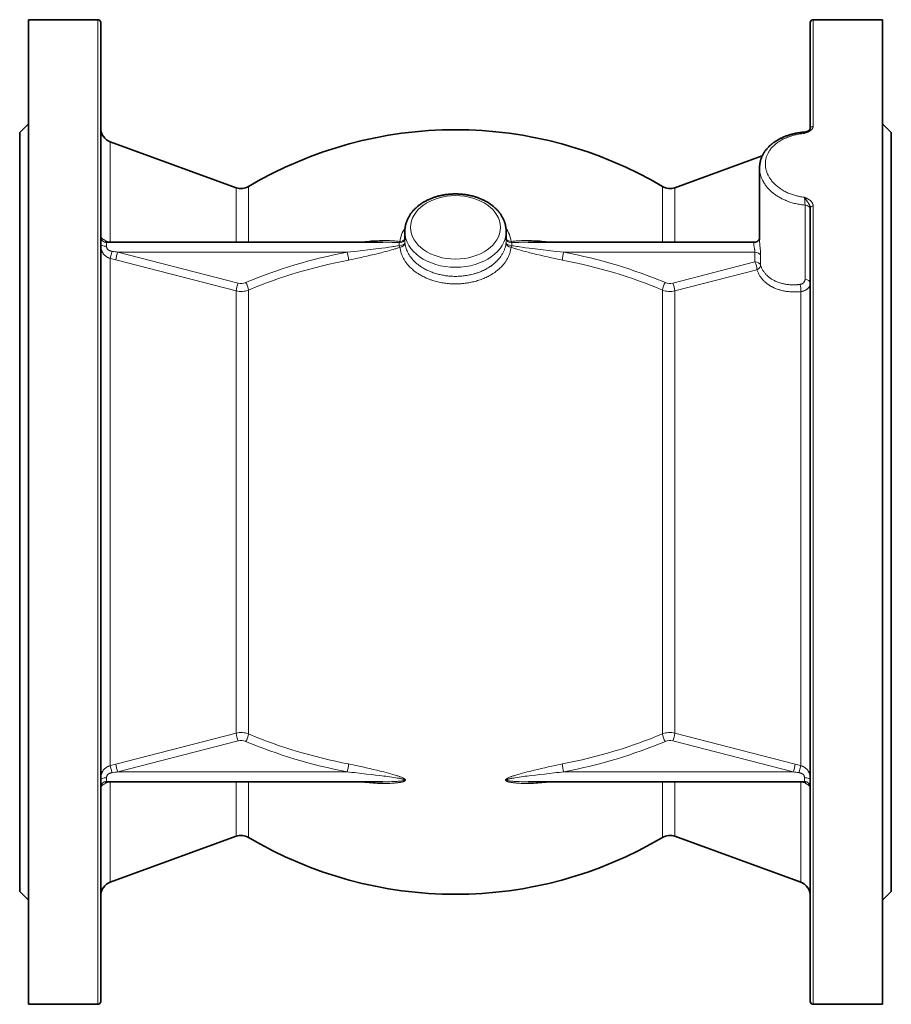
# Model space of a CAD drawing. Extents: x 121 to 804, y 87 to 806.
# Tile 2 of 7: x 121 to 271, y 309 to 479. Entities that reach past the tile are written whole.
import ezdxf

# ---------------------------------------------------------------- set-up
doc = ezdxf.new("R2010")
doc.units = 0

msp = doc.modelspace()

# ---------------------------------------------------------------- linework, layer by layer
at = {"color": 7, "lineweight": 35}
for p, q in [((122.24, 479.4), (122.24, 319.8)), ((134.24, 479.4), (122.24, 479.4)), ((134.74, 478.9), (134.74, 320.24)), ((257.24, 478.9), (257.24, 460.6)), ((269.74, 479.4), (257.74, 479.4)), ((269.74, 479.4), (269.74, 319.8)), ((120.74, 459.9), (120.74, 336.92)), ((271.24, 459.9), (271.24, 336.92)), ((158.12, 450.39), (136.39, 458.3)), ((233.86, 450.39), (248.96, 455.89)), ((120.74, 454.9), (120.74, 341.3)), ((248.49, 441.39), (248.49, 453.79)), ((257.24, 446.91), (257.24, 320.24)), ((183.46, 440.98), (135.79, 440.98)), ((247.59, 440.98), (208.52, 440.98)), ((183.46, 347.82), (135.79, 347.82)), ((256.2, 347.82), (208.52, 347.82)), ((158.12, 338.41), (136.39, 330.5)), ((233.86, 338.41), (255.6, 330.5)), ((122.24, 319.8), (122.24, 309.4)), ((134.74, 320.24), (134.74, 309.9)), ((257.24, 320.24), (257.24, 309.9)), ((269.74, 319.8), (269.74, 309.4)), ((134.24, 309.4), (122.24, 309.4)), ((269.74, 309.4), (257.74, 309.4))]:
    msp.add_line(p, q, dxfattribs=at)
at = {"color": 7, "lineweight": 13}
for p, q in [((134.24, 479.4), (134.24, 319.8)), ((257.74, 479.4), (257.74, 460.99)), ((136.39, 458.3), (136.39, 440.98)), ((256.34, 447.39), (256.34, 434.58)), ((257.74, 447.22), (257.74, 319.8)), ((137.7, 439.27), (158.46, 433.92)), ((177.27, 439.27), (137.7, 439.27)), ((247.7, 439.27), (214.71, 439.27)), ((136.39, 438.19), (136.39, 350.61)), ((137.36, 437.92), (158.12, 432.57)), ((247.7, 437.57), (233.52, 433.92)), ((248.04, 436.22), (233.86, 432.57)), ((158.12, 356.22), (158.12, 432.57)), ((160.25, 432.71), (160.25, 356.08)), ((231.73, 356.08), (231.73, 432.71)), ((233.86, 356.22), (233.86, 432.57)), ((255.6, 432.44), (255.6, 350.61)), ((158.12, 356.22), (137.36, 350.88)), ((233.86, 356.22), (254.63, 350.88)), ((158.46, 354.87), (137.7, 349.53)), ((233.52, 354.87), (254.28, 349.53)), ((177.27, 349.53), (137.7, 349.53)), ((254.28, 349.53), (214.71, 349.53)), ((134.24, 319.8), (134.24, 309.4)), ((257.74, 319.8), (257.74, 309.4))]:
    msp.add_line(p, q, dxfattribs=at)
at = {"color": 7, "lineweight": 35, "ltscale": 0.106066}
for p, q in [((120.74, 459.9), (122.24, 461.4)), ((271.24, 459.9), (269.74, 461.4)), ((120.74, 328.9), (122.24, 327.4)), ((271.24, 328.9), (269.74, 327.4))]:
    msp.add_line(p, q, dxfattribs=at)
at = {"color": 7, "lineweight": 35, "ltscale": 0.002551}
msp.add_line((257.24, 460.6), (257.24, 460.65), dxfattribs=at)
at = {"color": 7, "lineweight": 13, "ltscale": 0.480605}
for p, q in [((160.25, 450.59), (160.25, 440.98)), ((231.73, 450.59), (231.73, 440.98))]:
    msp.add_line(p, q, dxfattribs=at)
at = {"color": 7, "lineweight": 13, "ltscale": 0.470624}
for p, q in [((158.12, 440.98), (158.12, 450.39)), ((233.86, 440.98), (233.86, 450.39))]:
    msp.add_line(p, q, dxfattribs=at)
at = {"color": 7, "lineweight": 35, "ltscale": 0.072244}
msp.add_line((187.24, 441.39), (187.24, 442.83), dxfattribs=at)
at = {"color": 7, "lineweight": 35, "ltscale": 0.072252}
msp.add_line((204.74, 441.39), (204.74, 442.83), dxfattribs=at)
at = {"color": 7, "lineweight": 13, "ltscale": 0.031686}
msp.add_line((135.74, 440.29), (135.74, 440.92), dxfattribs=at)
at = {"color": 7, "lineweight": 13, "ltscale": 0.084775}
for p, q in [((247.7, 437.57), (247.7, 439.27)), ((248.68, 437.01), (248.68, 438.71))]:
    msp.add_line(p, q, dxfattribs=at)
at = {"color": 7, "lineweight": 13, "ltscale": 0.031687}
for p, q in [((135.74, 348.51), (135.74, 347.87)), ((256.24, 347.87), (256.24, 348.51))]:
    msp.add_line(p, q, dxfattribs=at)
at = {"color": 7, "lineweight": 13, "ltscale": 0.475051}
for p, q in [((136.39, 347.82), (136.39, 338.32)), ((255.6, 347.82), (255.6, 338.32))]:
    msp.add_line(p, q, dxfattribs=at)
at = {"color": 7, "lineweight": 13, "ltscale": 0.127917}
for p, q in [((158.12, 345.26), (158.12, 347.82)), ((233.86, 345.26), (233.86, 347.82))]:
    msp.add_line(p, q, dxfattribs=at)
at = {"color": 7, "lineweight": 13, "ltscale": 0.136675}
for p, q in [((160.25, 345.09), (160.25, 347.82)), ((231.73, 347.82), (231.73, 345.09))]:
    msp.add_line(p, q, dxfattribs=at)
at = {"color": 7, "lineweight": 13, "ltscale": 0.342709}
for p, q in [((158.12, 338.41), (158.12, 345.26)), ((233.86, 338.41), (233.86, 345.26))]:
    msp.add_line(p, q, dxfattribs=at)
at = {"color": 7, "lineweight": 13, "ltscale": 0.34393}
for p, q in [((160.25, 338.21), (160.25, 345.09)), ((231.73, 338.21), (231.73, 345.09))]:
    msp.add_line(p, q, dxfattribs=at)
at = {"color": 7, "lineweight": 35, "ltscale": 0.370312}
msp.add_line((120.74, 341.3), (120.74, 333.9), dxfattribs=at)
at = {"color": 7, "lineweight": 13, "ltscale": 0.391132}
for p, q in [((136.39, 338.32), (136.39, 330.5)), ((255.6, 338.32), (255.6, 330.5))]:
    msp.add_line(p, q, dxfattribs=at)
at = {"color": 7, "lineweight": 35, "ltscale": 0.400917}
for p, q in [((120.74, 336.92), (120.74, 328.9)), ((271.24, 336.92), (271.24, 328.9))]:
    msp.add_line(p, q, dxfattribs=at)
at = {"color": 7, "lineweight": 13}
for points in [[(257.74, 460.99), (257.74, 460.94), (257.73, 460.9), (257.73, 460.85), (257.71, 460.81), (257.7, 460.76), (257.69, 460.73), (257.67, 460.69), (257.65, 460.65), (257.64, 460.63), (257.62, 460.6), (257.59, 460.55), (257.55, 460.51), (257.51, 460.46), (257.47, 460.41), (257.43, 460.37), (257.4, 460.35), (257.37, 460.32), (257.31, 460.27), (257.24, 460.22), (257.18, 460.18), (257.12, 460.14), (257.06, 460.11), (257.01, 460.08), (256.97, 460.06), (256.88, 460.01), (256.8, 459.98), (256.72, 459.94), (256.63, 459.9), (256.54, 459.87), (256.38, 459.8), (256.24, 459.75)], [(256.24, 448.75), (256.02, 448.78), (255.79, 448.81), (255.57, 448.84), (255.35, 448.88), (255.24, 448.91), (255.13, 448.93), (255.02, 448.95), (254.91, 448.98), (254.73, 449.03), (254.54, 449.08), (254.36, 449.13), (254.18, 449.19), (254, 449.25), (253.82, 449.32), (253.65, 449.39), (253.46, 449.47), (253.28, 449.55), (253.09, 449.63), (252.92, 449.72), (252.74, 449.82), (252.57, 449.92), (252.4, 450.02), (252.23, 450.12), (252.07, 450.23), (251.91, 450.34), (251.75, 450.46), (251.6, 450.58), (251.46, 450.7), (251.31, 450.82), (251.18, 450.95), (251.05, 451.07), (250.93, 451.2), (250.81, 451.33), (250.69, 451.47), (250.58, 451.6), (250.47, 451.74), (250.42, 451.81), (250.37, 451.88), (250.3, 451.99), (250.23, 452.09), (250.16, 452.2), (250.1, 452.31), (250.02, 452.45), (249.96, 452.58), (249.89, 452.72), (249.83, 452.86), (249.77, 453), (249.72, 453.14), (249.68, 453.28), (249.64, 453.42), (249.6, 453.56), (249.57, 453.71), (249.54, 453.85), (249.52, 453.99), (249.51, 454.13), (249.5, 454.27), (249.49, 454.41), (249.49, 454.55), (249.5, 454.69), (249.5, 454.83), (249.52, 454.97), (249.54, 455.1), (249.56, 455.24), (249.59, 455.38), (249.62, 455.51), (249.66, 455.65), (249.7, 455.78), (249.75, 455.9), (249.8, 456.02), (249.85, 456.14), (249.9, 456.26), (249.96, 456.38), (250.03, 456.5), (250.1, 456.61), (250.15, 456.7), (250.21, 456.79), (250.27, 456.87), (250.31, 456.94), (250.36, 457), (250.46, 457.13), (250.56, 457.25), (250.66, 457.36), (250.77, 457.48), (250.88, 457.59), (250.99, 457.69), (251.11, 457.8), (251.23, 457.9), (251.36, 458), (251.47, 458.09), (251.58, 458.17), (251.7, 458.25), (251.82, 458.33), (251.9, 458.39), (251.98, 458.44), (252.15, 458.54), (252.32, 458.63), (252.48, 458.72), (252.64, 458.8), (252.8, 458.88), (252.97, 458.95), (253.14, 459.02), (253.31, 459.09), (253.45, 459.14), (253.59, 459.19), (253.73, 459.24), (253.84, 459.28), (253.95, 459.31), (254.17, 459.38), (254.39, 459.44), (254.61, 459.49), (254.84, 459.54), (255.07, 459.59), (255.3, 459.63), (255.53, 459.67), (255.77, 459.7), (256, 459.73), (256.24, 459.75)], [(256.68, 460.09), (256.64, 460.07), (256.6, 460.05), (256.57, 460.03), (256.53, 460), (256.48, 459.97), (256.43, 459.93), (256.38, 459.88), (256.33, 459.84), (256.28, 459.79), (256.24, 459.75)], [(256.31, 459.99), (256.31, 459.99), (256.31, 459.98), (256.3, 459.98), (256.3, 459.97), (256.29, 459.95), (256.28, 459.92), (256.27, 459.88), (256.26, 459.82), (256.24, 459.75)], [(256.34, 447.39), (256.14, 447.41), (255.93, 447.43), (255.72, 447.46), (255.51, 447.49), (255.31, 447.52), (255.1, 447.56), (254.9, 447.6), (254.7, 447.64), (254.5, 447.69), (254.3, 447.74), (254.1, 447.8), (253.9, 447.86), (253.71, 447.92), (253.51, 447.99), (253.32, 448.06), (253.23, 448.1), (253.13, 448.13), (253.04, 448.17), (252.95, 448.21), (252.8, 448.28), (252.65, 448.34), (252.51, 448.41), (252.36, 448.48), (252.22, 448.56), (252.07, 448.64), (251.91, 448.73), (251.76, 448.82), (251.61, 448.91), (251.47, 449), (251.33, 449.1), (251.18, 449.2), (251.05, 449.3), (250.91, 449.4), (250.77, 449.52), (250.7, 449.57), (250.63, 449.63), (250.57, 449.69), (250.5, 449.75), (250.4, 449.84), (250.31, 449.93), (250.21, 450.02), (250.12, 450.11), (250.02, 450.22), (249.92, 450.33), (249.82, 450.44), (249.73, 450.56), (249.64, 450.67), (249.55, 450.79), (249.46, 450.91), (249.38, 451.03), (249.29, 451.16), (249.21, 451.29), (249.14, 451.43), (249.1, 451.49), (249.06, 451.56), (249.03, 451.63), (249, 451.69), (248.94, 451.81), (248.89, 451.93), (248.84, 452.05), (248.79, 452.17), (248.75, 452.29), (248.71, 452.41), (248.67, 452.54), (248.64, 452.66), (248.61, 452.79), (248.58, 452.91), (248.56, 453.04), (248.54, 453.16), (248.52, 453.29), (248.51, 453.42), (248.5, 453.54), (248.49, 453.67), (248.49, 453.79)], [(256.34, 447.39), (256.34, 447.55), (256.33, 447.72), (256.32, 447.92), (256.31, 448.11), (256.3, 448.31), (256.29, 448.4), (256.28, 448.49), (256.26, 448.63), (256.24, 448.75)], [(257.74, 447.22), (257.74, 447.28), (257.74, 447.33), (257.73, 447.39), (257.72, 447.44), (257.71, 447.49), (257.7, 447.52), (257.69, 447.55), (257.68, 447.59), (257.66, 447.62), (257.64, 447.68), (257.61, 447.73), (257.58, 447.78), (257.55, 447.83), (257.52, 447.88), (257.5, 447.91), (257.47, 447.94), (257.43, 448), (257.37, 448.05), (257.32, 448.11), (257.26, 448.16), (257.2, 448.21), (257.16, 448.24), (257.13, 448.27), (257.05, 448.32), (256.97, 448.38), (256.89, 448.42), (256.81, 448.47), (256.72, 448.52), (256.63, 448.57), (256.54, 448.61), (256.49, 448.64), (256.38, 448.69), (256.24, 448.75)], [(257.24, 446.91), (257.24, 446.97), (257.23, 447.03), (257.22, 447.08), (257.21, 447.14), (257.2, 447.2), (257.18, 447.26), (257.15, 447.32), (257.13, 447.38), (257.11, 447.42), (257.09, 447.46), (257.06, 447.51), (257.03, 447.56), (257, 447.62), (256.95, 447.69), (256.9, 447.77), (256.86, 447.83), (256.79, 447.94), (256.55, 448.29), (256.44, 448.46), (256.36, 448.58), (256.33, 448.63), (256.27, 448.72), (256.24, 448.75)], [(136.22, 440.98), (136.11, 441.01), (136, 441.05), (135.89, 441.09), (135.79, 441.13), (135.69, 441.18), (135.59, 441.22), (135.49, 441.28), (135.41, 441.32), (135.33, 441.37), (135.25, 441.42), (135.18, 441.47), (135.12, 441.51), (135.07, 441.56), (135.01, 441.6), (134.98, 441.63), (134.94, 441.67), (134.91, 441.7), (134.88, 441.73), (134.84, 441.77), (134.81, 441.81), (134.78, 441.84), (134.77, 441.86), (134.75, 441.88), (134.75, 441.88), (134.75, 441.88), (134.74, 441.88), (134.74, 441.88), (134.74, 441.88), (134.74, 441.87)], [(134.74, 440.61), (134.74, 440.53), (134.74, 440.45), (134.75, 440.38), (134.75, 440.32), (134.76, 440.22), (134.76, 440.12), (134.78, 440.03), (134.79, 439.97), (134.79, 439.92), (134.8, 439.87), (134.81, 439.81), (134.83, 439.74), (134.85, 439.68), (134.87, 439.61), (134.9, 439.52), (134.93, 439.44), (134.96, 439.36), (135, 439.28), (135.04, 439.2), (135.08, 439.13), (135.13, 439.06), (135.18, 438.99), (135.23, 438.92), (135.28, 438.85), (135.34, 438.79), (135.41, 438.73), (135.47, 438.67), (135.54, 438.61), (135.61, 438.56), (135.68, 438.51), (135.75, 438.46), (135.83, 438.42), (135.89, 438.39), (135.95, 438.36), (136.01, 438.33), (136.05, 438.31), (136.1, 438.29), (136.19, 438.25), (136.29, 438.22), (136.39, 438.19)], [(135.79, 440.98), (135.77, 440.97), (135.76, 440.97), (135.76, 440.97), (135.75, 440.97), (135.75, 440.96), (135.75, 440.96), (135.74, 440.95), (135.74, 440.94), (135.74, 440.92)], [(177.27, 439.27), (177.87, 439.33), (178.47, 439.39), (179.07, 439.45), (179.52, 439.5), (179.97, 439.55), (180.87, 439.66), (181.78, 439.77), (182.23, 439.82), (182.68, 439.88), (183.28, 439.95), (183.88, 440.03), (184.48, 440.11), (184.93, 440.17), (185.15, 440.21), (185.38, 440.24), (185.68, 440.29), (185.97, 440.33), (186.12, 440.36), (186.27, 440.39)], [(186.4, 441.09), (186.25, 441.11), (186.09, 441.14), (185.94, 441.15), (185.82, 441.17), (185.7, 441.18), (185.52, 441.2), (185.33, 441.21), (185.14, 441.22), (185, 441.23), (184.86, 441.24), (184.57, 441.25), (184.29, 441.26), (184.02, 441.26), (183.76, 441.26), (183.49, 441.26), (183.23, 441.26), (183.05, 441.26), (182.87, 441.25), (182.51, 441.24), (182.16, 441.23), (181.8, 441.21), (181.45, 441.19), (181.09, 441.16), (180.74, 441.13), (180.38, 441.1), (180.02, 441.06), (179.67, 441.02), (179.31, 440.98)], [(186.27, 440.89), (186.15, 440.9), (186.03, 440.9), (185.87, 440.92), (185.71, 440.92), (185.43, 440.94), (185.25, 440.94), (185.07, 440.95), (184.86, 440.96), (184.65, 440.96), (184.25, 440.97), (183.86, 440.97), (183.46, 440.98)], [(186.27, 440.89), (186.26, 440.85), (186.25, 440.81), (186.24, 440.76), (186.24, 440.71), (186.24, 440.65), (186.24, 440.59), (186.25, 440.54), (186.25, 440.5), (186.26, 440.44), (186.27, 440.39)], [(195.99, 435.08), (195.76, 435.08), (195.54, 435.09), (195.42, 435.1), (195.31, 435.1), (195.2, 435.11), (195.08, 435.12), (194.97, 435.13), (194.86, 435.14), (194.67, 435.15), (194.48, 435.18), (194.29, 435.2), (194.11, 435.23), (193.92, 435.26), (193.74, 435.29), (193.53, 435.33), (193.33, 435.38), (193.13, 435.43), (192.93, 435.48), (192.74, 435.53), (192.54, 435.59), (192.35, 435.65), (192.15, 435.72), (191.96, 435.78), (191.77, 435.86), (191.59, 435.93), (191.4, 436.01), (191.23, 436.09), (191.05, 436.17), (190.88, 436.26), (190.71, 436.35), (190.54, 436.44), (190.37, 436.54), (190.21, 436.64), (190.13, 436.69), (190.05, 436.74), (189.95, 436.81), (189.84, 436.88), (189.74, 436.95), (189.6, 437.06), (189.47, 437.16), (189.34, 437.27), (189.21, 437.38), (189.09, 437.49), (188.96, 437.6), (188.85, 437.72), (188.73, 437.84), (188.62, 437.96), (188.51, 438.08), (188.46, 438.14), (188.41, 438.2), (188.36, 438.27), (188.31, 438.33), (188.22, 438.45), (188.13, 438.57), (188.05, 438.7), (187.97, 438.82), (187.89, 438.95), (187.82, 439.08), (187.75, 439.21), (187.69, 439.34), (187.63, 439.48), (187.6, 439.54), (187.57, 439.61), (187.55, 439.68), (187.52, 439.74), (187.49, 439.85), (187.45, 439.95), (187.42, 440.05), (187.39, 440.15), (187.36, 440.27), (187.34, 440.38), (187.31, 440.5), (187.29, 440.62), (187.28, 440.73), (187.26, 440.85)], [(204.72, 440.85), (204.7, 440.72), (204.68, 440.58), (204.66, 440.45), (204.63, 440.32), (204.6, 440.18), (204.56, 440.05), (204.52, 439.92), (204.48, 439.79), (204.43, 439.66), (204.38, 439.54), (204.32, 439.41), (204.27, 439.29), (204.21, 439.18), (204.15, 439.06), (204.09, 438.95), (204.02, 438.84), (203.95, 438.73), (203.89, 438.63), (203.82, 438.53), (203.75, 438.44), (203.68, 438.34), (203.63, 438.28), (203.58, 438.22), (203.48, 438.09), (203.37, 437.97), (203.26, 437.85), (203.15, 437.73), (203.03, 437.62), (202.91, 437.5), (202.79, 437.39), (202.66, 437.28), (202.53, 437.18), (202.4, 437.07), (202.26, 436.97), (202.13, 436.87), (202.05, 436.82), (201.97, 436.77), (201.89, 436.71), (201.81, 436.66), (201.73, 436.61), (201.65, 436.56), (201.48, 436.47), (201.32, 436.37), (201.15, 436.28), (200.97, 436.19), (200.8, 436.11), (200.62, 436.03), (200.44, 435.95), (200.29, 435.89), (200.14, 435.83), (200, 435.77), (199.84, 435.72), (199.71, 435.67), (199.57, 435.63), (199.44, 435.59), (199.33, 435.56), (199.23, 435.53), (199.02, 435.47), (198.81, 435.42), (198.6, 435.37), (198.39, 435.32), (198.17, 435.28), (197.96, 435.24), (197.74, 435.21), (197.53, 435.18), (197.31, 435.15), (197.09, 435.13), (196.87, 435.11), (196.65, 435.1), (196.43, 435.09), (196.21, 435.08), (195.99, 435.08)], [(205.58, 441.09), (205.73, 441.11), (205.89, 441.14), (206.04, 441.15), (206.16, 441.17), (206.28, 441.18), (206.47, 441.2), (206.65, 441.21), (206.84, 441.22), (206.98, 441.23), (207.12, 441.24), (207.41, 441.25), (207.69, 441.26), (207.96, 441.26), (208.22, 441.26), (208.49, 441.26), (208.76, 441.26), (208.93, 441.26), (209.11, 441.25), (209.47, 441.24), (209.82, 441.23), (210.18, 441.21), (210.54, 441.19), (210.89, 441.16), (211.25, 441.13), (211.6, 441.1), (211.96, 441.06), (212.31, 441.02), (212.67, 440.98)], [(205.72, 440.89), (205.83, 440.9), (205.95, 440.9), (206.11, 440.92), (206.27, 440.92), (206.55, 440.94), (206.73, 440.94), (206.91, 440.95), (207.12, 440.96), (207.34, 440.96), (207.73, 440.97), (208.12, 440.97), (208.52, 440.98)], [(205.72, 440.39), (205.72, 440.44), (205.73, 440.5), (205.74, 440.57), (205.74, 440.64), (205.74, 440.7), (205.74, 440.76), (205.73, 440.81), (205.73, 440.83), (205.72, 440.86), (205.72, 440.89)], [(214.71, 439.27), (214.11, 439.33), (213.51, 439.39), (212.91, 439.45), (212.46, 439.5), (212.01, 439.55), (211.11, 439.66), (210.2, 439.77), (209.75, 439.82), (209.3, 439.88), (208.7, 439.95), (208.1, 440.03), (207.5, 440.11), (207.05, 440.17), (206.83, 440.21), (206.6, 440.24), (206.31, 440.29), (206.01, 440.33), (205.86, 440.36), (205.72, 440.39)], [(247.59, 440.98), (247.58, 440.97), (247.57, 440.97), (247.56, 440.96), (247.55, 440.95), (247.54, 440.94), (247.54, 440.93), (247.53, 440.91), (247.52, 440.89), (247.51, 440.86), (247.5, 440.83), (247.5, 440.8), (247.5, 440.78), (247.49, 440.72), (247.49, 440.67), (247.49, 440.61), (247.5, 440.56), (247.5, 440.51), (247.51, 440.46), (247.51, 440.4), (247.53, 440.33), (247.54, 440.25), (247.56, 440.15), (247.57, 440.08), (247.6, 439.95), (247.63, 439.81), (247.64, 439.74), (247.66, 439.65), (247.67, 439.58), (247.68, 439.51), (247.69, 439.42), (247.7, 439.34), (247.7, 439.3), (247.7, 439.27)], [(248.49, 441.39), (248.49, 441.26), (248.5, 441.12), (248.51, 440.98), (248.52, 440.83), (248.53, 440.68), (248.55, 440.47), (248.56, 440.33), (248.59, 440.06), (248.61, 439.77), (248.63, 439.63), (248.64, 439.43), (248.65, 439.27), (248.66, 439.12), (248.67, 438.98), (248.68, 438.84), (248.68, 438.71)], [(135.74, 440.29), (135.74, 440.25), (135.74, 440.21), (135.75, 440.17), (135.75, 440.14), (135.76, 440.08), (135.77, 440.04), (135.78, 439.99), (135.8, 439.95), (135.82, 439.9), (135.84, 439.86), (135.86, 439.83), (135.89, 439.79), (135.91, 439.76), (135.94, 439.74), (135.96, 439.71), (135.98, 439.69), (136, 439.67), (136.05, 439.64), (136.1, 439.61), (136.14, 439.58), (136.19, 439.56), (136.24, 439.54), (136.27, 439.52), (136.31, 439.51), (136.35, 439.5), (136.39, 439.48), (136.43, 439.47), (136.47, 439.46), (136.55, 439.44), (136.64, 439.42), (136.73, 439.41)], [(177.53, 437.9), (177.96, 437.98), (178.38, 438.07), (178.81, 438.16), (179.11, 438.22), (179.42, 438.29), (179.75, 438.36), (180.07, 438.44), (180.71, 438.58), (181.34, 438.73), (181.98, 438.88), (182.42, 438.99), (182.87, 439.1), (183.16, 439.17), (183.46, 439.25), (183.85, 439.35), (184.25, 439.45), (184.64, 439.56), (184.94, 439.64), (185.23, 439.73), (185.53, 439.82), (185.68, 439.86), (185.84, 439.91), (185.98, 439.96), (186.11, 440), (186.26, 440.05), (186.4, 440.1)], [(195.99, 433.78), (195.75, 433.78), (195.51, 433.79), (195.27, 433.8), (195.04, 433.81), (194.8, 433.83), (194.56, 433.85), (194.32, 433.88), (194.09, 433.91), (193.85, 433.95), (193.62, 433.99), (193.39, 434.03), (193.16, 434.08), (192.93, 434.14), (192.7, 434.19), (192.47, 434.25), (192.25, 434.32), (192.02, 434.39), (191.8, 434.46), (191.69, 434.5), (191.58, 434.54), (191.44, 434.6), (191.29, 434.65), (191.15, 434.71), (190.95, 434.79), (190.75, 434.88), (190.56, 434.98), (190.37, 435.07), (190.18, 435.17), (189.99, 435.27), (189.9, 435.33), (189.81, 435.38), (189.67, 435.46), (189.54, 435.55), (189.41, 435.63), (189.28, 435.72), (189.12, 435.83), (188.97, 435.95), (188.82, 436.06), (188.68, 436.18), (188.54, 436.3), (188.4, 436.42), (188.27, 436.55), (188.13, 436.68), (188.01, 436.81), (187.89, 436.94), (187.83, 437.01), (187.77, 437.07), (187.65, 437.21), (187.6, 437.28), (187.55, 437.35), (187.47, 437.45), (187.39, 437.56), (187.32, 437.67), (187.25, 437.77), (187.17, 437.89), (187.1, 438.02), (187.03, 438.14), (186.96, 438.27), (186.9, 438.39), (186.84, 438.52), (186.78, 438.66), (186.72, 438.8), (186.67, 438.94), (186.62, 439.08), (186.58, 439.23), (186.54, 439.37), (186.5, 439.52), (186.47, 439.66), (186.44, 439.81), (186.42, 439.96), (186.4, 440.1)], [(205.58, 440.1), (205.56, 439.96), (205.54, 439.81), (205.51, 439.66), (205.48, 439.52), (205.45, 439.37), (205.41, 439.23), (205.36, 439.08), (205.31, 438.94), (205.26, 438.8), (205.2, 438.66), (205.14, 438.52), (205.08, 438.39), (205.02, 438.27), (204.95, 438.14), (204.88, 438.02), (204.81, 437.89), (204.74, 437.77), (204.67, 437.68), (204.61, 437.58), (204.54, 437.49), (204.49, 437.42), (204.44, 437.35), (204.38, 437.28), (204.33, 437.21), (204.21, 437.07), (204.1, 436.94), (203.98, 436.81), (203.85, 436.68), (203.72, 436.55), (203.59, 436.43), (203.45, 436.31), (203.32, 436.19), (203.17, 436.07), (203.03, 435.96), (202.88, 435.85), (202.77, 435.77), (202.66, 435.69), (202.54, 435.61), (202.45, 435.56), (202.37, 435.5), (202.19, 435.39), (202.01, 435.29), (201.83, 435.18), (201.64, 435.08), (201.45, 434.99), (201.26, 434.9), (201.06, 434.81), (200.86, 434.72), (200.65, 434.64), (200.44, 434.56), (200.23, 434.48), (200.02, 434.41), (199.81, 434.34), (199.59, 434.28), (199.38, 434.22), (199.16, 434.16), (198.94, 434.11), (198.72, 434.06), (198.51, 434.02), (198.3, 433.98), (198.09, 433.94), (197.88, 433.91), (197.67, 433.88), (197.45, 433.86), (197.24, 433.84), (197.12, 433.83), (196.99, 433.82), (196.87, 433.81), (196.74, 433.8), (196.49, 433.79), (196.24, 433.78), (195.99, 433.78)], [(214.45, 437.9), (214.02, 437.98), (213.6, 438.07), (213.18, 438.16), (212.87, 438.22), (212.56, 438.29), (212.24, 438.36), (211.91, 438.44), (211.28, 438.58), (210.64, 438.73), (210.01, 438.88), (209.56, 438.99), (209.12, 439.1), (208.82, 439.17), (208.52, 439.25), (208.13, 439.35), (207.73, 439.45), (207.34, 439.56), (207.04, 439.64), (206.75, 439.73), (206.46, 439.82), (206.3, 439.86), (206.14, 439.91), (206.01, 439.96), (205.87, 440), (205.72, 440.05), (205.58, 440.1)], [(248.68, 437.01), (248.72, 436.89), (248.76, 436.78), (248.8, 436.67), (248.85, 436.55), (248.9, 436.44), (248.96, 436.33), (249.02, 436.23), (249.08, 436.12), (249.14, 436.01), (249.21, 435.91), (249.28, 435.81), (249.36, 435.71), (249.44, 435.61), (249.52, 435.52), (249.58, 435.44), (249.65, 435.37), (249.73, 435.29), (249.8, 435.22), (249.85, 435.18), (249.9, 435.13), (250, 435.04), (250.11, 434.95), (250.22, 434.86), (250.33, 434.78), (250.45, 434.7), (250.56, 434.62), (250.68, 434.55), (250.81, 434.47), (250.94, 434.4), (251.07, 434.34), (251.2, 434.27), (251.34, 434.21), (251.48, 434.15), (251.62, 434.09), (251.76, 434.04), (251.91, 433.99), (252.05, 433.94), (252.2, 433.9), (252.35, 433.86), (252.48, 433.83), (252.6, 433.8), (252.73, 433.78), (252.86, 433.75), (252.94, 433.74), (253.03, 433.72), (253.2, 433.7), (253.38, 433.67), (253.55, 433.66), (253.73, 433.64), (253.91, 433.63), (254.09, 433.63), (254.24, 433.62), (254.4, 433.62), (254.56, 433.63), (254.71, 433.63), (254.87, 433.64), (254.97, 433.64), (255.06, 433.65), (255.26, 433.67), (255.46, 433.69)], [(248.04, 436.22), (248.08, 436.1), (248.13, 435.97), (248.18, 435.85), (248.23, 435.73), (248.29, 435.61), (248.35, 435.49), (248.41, 435.37), (248.48, 435.25), (248.55, 435.14), (248.62, 435.03), (248.7, 434.92), (248.78, 434.81), (248.87, 434.7), (248.95, 434.6), (249.04, 434.5), (249.13, 434.4), (249.22, 434.31), (249.31, 434.22), (249.41, 434.13), (249.51, 434.04), (249.61, 433.96), (249.71, 433.88), (249.77, 433.83), (249.83, 433.78), (249.9, 433.74), (249.96, 433.69), (250.09, 433.61), (250.22, 433.52), (250.35, 433.44), (250.48, 433.36), (250.56, 433.32), (250.63, 433.29), (250.7, 433.25), (250.77, 433.21), (250.92, 433.14), (251.07, 433.07), (251.23, 433.01), (251.38, 432.95), (251.54, 432.89), (251.7, 432.83), (251.86, 432.78), (252.02, 432.73), (252.19, 432.69), (252.34, 432.65), (252.49, 432.61), (252.65, 432.58), (252.8, 432.55), (252.96, 432.52), (253.12, 432.49), (253.22, 432.48), (253.31, 432.47), (253.41, 432.46), (253.51, 432.45), (253.7, 432.43), (253.89, 432.41), (254.09, 432.4), (254.28, 432.39), (254.46, 432.39), (254.65, 432.39), (254.84, 432.39), (255.03, 432.4), (255.22, 432.41), (255.41, 432.42), (255.6, 432.44)], [(256.34, 434.58), (256.34, 434.53), (256.34, 434.47), (256.33, 434.42), (256.31, 434.36), (256.3, 434.31), (256.28, 434.26), (256.25, 434.2), (256.22, 434.15), (256.19, 434.11), (256.16, 434.06), (256.12, 434.01), (256.08, 433.97), (256.03, 433.93), (255.99, 433.89), (255.94, 433.86), (255.88, 433.83), (255.83, 433.8), (255.77, 433.77), (255.71, 433.75), (255.65, 433.73), (255.59, 433.71), (255.52, 433.7), (255.46, 433.69)], [(257.24, 433.88), (257.24, 433.82), (257.24, 433.77), (257.23, 433.71), (257.22, 433.65), (257.2, 433.6), (257.19, 433.54), (257.17, 433.48), (257.16, 433.45), (257.14, 433.42), (257.11, 433.36), (257.08, 433.3), (257.04, 433.24), (257, 433.18), (256.95, 433.12), (256.91, 433.07), (256.86, 433.02), (256.82, 432.98), (256.77, 432.93), (256.71, 432.89), (256.67, 432.85), (256.62, 432.82), (256.57, 432.78), (256.53, 432.76), (256.49, 432.74), (256.45, 432.72), (256.41, 432.69), (256.33, 432.65), (256.25, 432.62), (256.16, 432.58), (256.07, 432.55), (255.98, 432.52), (255.89, 432.5), (255.79, 432.47), (255.69, 432.45), (255.6, 432.44)], [(134.74, 348.19), (134.74, 348.27), (134.74, 348.35), (134.75, 348.41), (134.75, 348.48), (134.76, 348.58), (134.76, 348.67), (134.78, 348.77), (134.79, 348.82), (134.79, 348.88), (134.8, 348.93), (134.81, 348.98), (134.83, 349.05), (134.85, 349.12), (134.87, 349.19), (134.9, 349.27), (134.93, 349.35), (134.96, 349.44), (135, 349.51), (135.04, 349.59), (135.08, 349.67), (135.13, 349.74), (135.18, 349.81), (135.23, 349.88), (135.28, 349.94), (135.34, 350.01), (135.41, 350.07), (135.47, 350.13), (135.54, 350.18), (135.61, 350.24), (135.68, 350.29), (135.75, 350.33), (135.83, 350.38), (135.89, 350.41), (135.95, 350.44), (136.01, 350.47), (136.05, 350.49), (136.1, 350.51), (136.19, 350.54), (136.29, 350.58), (136.39, 350.61)], [(177.53, 350.9), (177.94, 350.82), (178.34, 350.73), (178.75, 350.65), (179.05, 350.59), (179.35, 350.52), (179.96, 350.39), (180.56, 350.25), (181.17, 350.11), (181.78, 349.96), (182.38, 349.82), (182.99, 349.67), (183.29, 349.59), (183.6, 349.51), (184, 349.41), (184.4, 349.3), (184.81, 349.19), (185.11, 349.1), (185.41, 349.01), (185.58, 348.96), (185.75, 348.91), (185.88, 348.87), (186.01, 348.83), (186.2, 348.76), (186.3, 348.73), (186.39, 348.69), (186.52, 348.65), (186.65, 348.6), (186.77, 348.55), (186.88, 348.5), (186.93, 348.47), (186.98, 348.45), (187.05, 348.41), (187.11, 348.37), (187.15, 348.35), (187.18, 348.33), (187.22, 348.3), (187.24, 348.28), (187.26, 348.27), (187.28, 348.25), (187.29, 348.23), (187.31, 348.21), (187.32, 348.19), (187.34, 348.16), (187.34, 348.14), (187.35, 348.12), (187.35, 348.09), (187.34, 348.07), (187.34, 348.06), (187.33, 348.05), (187.32, 348.03), (187.3, 348.01), (187.29, 348), (187.28, 347.99), (187.27, 347.97), (187.25, 347.96), (187.22, 347.94), (187.19, 347.92), (187.16, 347.91), (187.14, 347.9), (187.08, 347.87), (187.01, 347.85), (186.94, 347.82), (186.87, 347.8), (186.8, 347.78), (186.69, 347.76), (186.58, 347.74), (186.44, 347.71), (186.29, 347.69), (186.15, 347.67), (186.04, 347.65), (185.93, 347.64), (185.71, 347.62), (185.58, 347.61), (185.46, 347.6), (185.21, 347.58), (184.96, 347.56), (184.71, 347.55), (184.41, 347.54), (184.12, 347.53), (183.82, 347.53), (183.52, 347.53), (183.22, 347.53), (183.04, 347.54), (182.86, 347.54), (182.5, 347.55), (182.14, 347.57), (181.77, 347.59), (181.41, 347.61), (181.06, 347.64), (180.71, 347.67), (180.36, 347.7), (180.01, 347.74), (179.66, 347.78), (179.31, 347.82)], [(214.45, 350.9), (214.04, 350.82), (213.64, 350.73), (213.24, 350.65), (212.93, 350.59), (212.63, 350.52), (212.02, 350.39), (211.42, 350.25), (210.81, 350.11), (210.21, 349.96), (209.6, 349.82), (208.99, 349.67), (208.69, 349.59), (208.39, 349.51), (207.98, 349.41), (207.58, 349.3), (207.18, 349.19), (206.87, 349.1), (206.57, 349.01), (206.4, 348.96), (206.24, 348.91), (206.1, 348.87), (205.97, 348.83), (205.78, 348.76), (205.68, 348.73), (205.59, 348.69), (205.46, 348.65), (205.34, 348.6), (205.21, 348.55), (205.11, 348.5), (205.05, 348.47), (205, 348.45), (204.94, 348.41), (204.87, 348.37), (204.84, 348.35), (204.81, 348.33), (204.76, 348.3), (204.74, 348.28), (204.72, 348.27), (204.71, 348.25), (204.69, 348.23), (204.67, 348.21), (204.66, 348.19), (204.65, 348.16), (204.64, 348.14), (204.64, 348.12), (204.64, 348.09), (204.64, 348.07), (204.64, 348.06), (204.65, 348.05), (204.66, 348.03), (204.68, 348.01), (204.69, 348), (204.7, 347.99), (204.72, 347.97), (204.73, 347.96), (204.76, 347.94), (204.79, 347.92), (204.82, 347.91), (204.85, 347.9), (204.91, 347.87), (204.97, 347.85), (205.04, 347.82), (205.11, 347.8), (205.19, 347.78), (205.29, 347.76), (205.4, 347.74), (205.55, 347.71), (205.69, 347.69), (205.84, 347.67), (205.95, 347.65), (206.05, 347.64), (206.28, 347.62), (206.4, 347.61), (206.52, 347.6), (206.77, 347.58), (207.02, 347.56), (207.27, 347.55), (207.57, 347.54), (207.87, 347.53), (208.16, 347.53), (208.46, 347.53), (208.76, 347.53), (208.94, 347.54), (209.12, 347.54), (209.48, 347.55), (209.85, 347.57), (210.21, 347.59), (210.57, 347.61), (210.92, 347.64), (211.27, 347.67), (211.62, 347.7), (211.97, 347.74), (212.32, 347.78), (212.67, 347.82)], [(257.24, 348.19), (257.24, 348.27), (257.24, 348.35), (257.24, 348.41), (257.23, 348.48), (257.23, 348.58), (257.22, 348.67), (257.21, 348.77), (257.2, 348.82), (257.19, 348.88), (257.18, 348.93), (257.17, 348.98), (257.15, 349.05), (257.13, 349.12), (257.11, 349.19), (257.09, 349.27), (257.06, 349.35), (257.02, 349.44), (256.98, 349.51), (256.94, 349.59), (256.9, 349.67), (256.85, 349.74), (256.81, 349.81), (256.75, 349.88), (256.7, 349.94), (256.64, 350.01), (256.58, 350.07), (256.51, 350.13), (256.44, 350.18), (256.38, 350.24), (256.3, 350.29), (256.23, 350.33), (256.15, 350.38), (256.09, 350.41), (256.04, 350.44), (255.97, 350.47), (255.93, 350.49), (255.88, 350.51), (255.79, 350.54), (255.69, 350.58), (255.6, 350.61)], [(135.74, 348.51), (135.74, 348.55), (135.74, 348.59), (135.75, 348.62), (135.75, 348.66), (135.76, 348.71), (135.77, 348.76), (135.78, 348.81), (135.8, 348.85), (135.82, 348.89), (135.84, 348.93), (135.86, 348.97), (135.89, 349.01), (135.91, 349.03), (135.94, 349.06), (135.96, 349.09), (135.98, 349.1), (136, 349.12), (136.05, 349.16), (136.1, 349.19), (136.14, 349.21), (136.19, 349.24), (136.24, 349.26), (136.27, 349.27), (136.31, 349.29), (136.35, 349.3), (136.39, 349.31), (136.43, 349.33), (136.47, 349.34), (136.55, 349.36), (136.64, 349.38), (136.73, 349.39)], [(177.27, 349.53), (177.68, 349.49), (178.1, 349.44), (178.53, 349.4), (178.96, 349.35), (179.8, 349.26), (180.65, 349.16), (181.49, 349.07), (182.2, 348.98), (182.9, 348.89), (183.6, 348.8), (183.96, 348.76), (184.31, 348.71), (184.66, 348.66), (185.01, 348.61), (185.36, 348.56), (185.71, 348.5), (185.94, 348.47), (186.17, 348.43), (186.32, 348.4), (186.47, 348.37), (186.62, 348.34), (186.72, 348.32), (186.82, 348.29), (186.89, 348.28), (186.95, 348.26), (187.01, 348.24), (187.05, 348.23), (187.09, 348.21), (187.13, 348.2), (187.15, 348.18), (187.18, 348.17), (187.19, 348.16), (187.2, 348.15), (187.21, 348.14), (187.22, 348.13), (187.22, 348.12), (187.22, 348.11), (187.22, 348.1), (187.22, 348.1), (187.21, 348.09), (187.21, 348.08), (187.2, 348.07), (187.18, 348.06), (187.17, 348.06), (187.15, 348.05), (187.12, 348.04), (187.09, 348.03), (187.06, 348.02), (187.01, 348.01), (186.96, 347.99), (186.91, 347.98), (186.85, 347.98), (186.78, 347.96), (186.72, 347.96), (186.62, 347.94), (186.53, 347.93), (186.42, 347.92), (186.32, 347.91), (186.11, 347.9), (185.9, 347.88), (185.75, 347.87), (185.59, 347.87), (185.27, 347.85), (184.97, 347.84), (184.67, 347.83), (184.37, 347.83), (184.14, 347.82), (183.92, 347.82), (183.46, 347.82)], [(214.71, 349.53), (214.3, 349.49), (213.88, 349.44), (213.45, 349.4), (213.02, 349.35), (212.18, 349.26), (211.34, 349.16), (210.49, 349.07), (209.79, 348.98), (209.08, 348.89), (208.38, 348.8), (208.03, 348.76), (207.68, 348.71), (207.32, 348.66), (206.97, 348.61), (206.62, 348.56), (206.28, 348.5), (206.05, 348.47), (205.81, 348.43), (205.66, 348.4), (205.51, 348.37), (205.36, 348.34), (205.26, 348.32), (205.16, 348.29), (205.09, 348.28), (205.03, 348.26), (204.97, 348.24), (204.93, 348.23), (204.89, 348.21), (204.85, 348.2), (204.83, 348.18), (204.8, 348.17), (204.79, 348.16), (204.78, 348.15), (204.77, 348.14), (204.77, 348.13), (204.76, 348.12), (204.76, 348.11), (204.76, 348.1), (204.76, 348.1), (204.77, 348.09), (204.78, 348.08), (204.79, 348.07), (204.8, 348.06), (204.82, 348.06), (204.84, 348.05), (204.86, 348.04), (204.89, 348.03), (204.92, 348.02), (204.97, 348.01), (205.02, 347.99), (205.08, 347.98), (205.13, 347.98), (205.2, 347.96), (205.27, 347.96), (205.36, 347.94), (205.46, 347.93), (205.56, 347.92), (205.66, 347.91), (205.87, 347.9), (206.08, 347.88), (206.24, 347.87), (206.39, 347.87), (206.71, 347.85), (207.01, 347.84), (207.31, 347.83), (207.61, 347.83), (207.84, 347.82), (208.07, 347.82), (208.52, 347.82)], [(256.24, 348.51), (256.24, 348.55), (256.24, 348.59), (256.24, 348.62), (256.23, 348.66), (256.22, 348.71), (256.21, 348.76), (256.2, 348.81), (256.18, 348.85), (256.17, 348.89), (256.15, 348.93), (256.12, 348.97), (256.09, 349.01), (256.07, 349.03), (256.05, 349.06), (256.02, 349.09), (256, 349.1), (255.98, 349.12), (255.93, 349.16), (255.88, 349.19), (255.84, 349.21), (255.79, 349.24), (255.75, 349.26), (255.71, 349.27), (255.67, 349.29), (255.64, 349.3), (255.6, 349.31), (255.56, 349.33), (255.51, 349.34), (255.43, 349.36), (255.34, 349.38), (255.25, 349.39)], [(136.22, 347.82), (136.11, 347.79), (136, 347.75), (135.89, 347.71), (135.79, 347.67), (135.69, 347.62), (135.59, 347.57), (135.49, 347.52), (135.41, 347.47), (135.33, 347.42), (135.25, 347.38), (135.18, 347.33), (135.12, 347.28), (135.07, 347.24), (135.01, 347.19), (134.98, 347.16), (134.94, 347.13), (134.91, 347.1), (134.88, 347.06), (134.84, 347.02), (134.81, 346.99), (134.77, 346.94), (134.75, 346.92), (134.75, 346.92), (134.75, 346.91), (134.74, 346.91), (134.74, 346.91), (134.74, 346.92), (134.74, 346.92)], [(135.79, 347.82), (135.77, 347.82), (135.76, 347.82), (135.76, 347.83), (135.75, 347.83), (135.75, 347.83), (135.75, 347.84), (135.74, 347.85), (135.74, 347.86), (135.74, 347.87)], [(255.76, 347.82), (255.87, 347.79), (255.98, 347.75), (256.09, 347.71), (256.19, 347.67), (256.3, 347.62), (256.4, 347.57), (256.49, 347.52), (256.58, 347.47), (256.65, 347.42), (256.73, 347.38), (256.8, 347.33), (256.86, 347.28), (256.92, 347.24), (256.97, 347.19), (257, 347.16), (257.04, 347.13), (257.07, 347.1), (257.11, 347.06), (257.14, 347.02), (257.17, 346.99), (257.22, 346.94), (257.23, 346.92), (257.23, 346.92), (257.24, 346.91), (257.24, 346.91), (257.24, 346.91), (257.24, 346.92), (257.24, 346.92)], [(256.2, 347.82), (256.21, 347.82), (256.22, 347.82), (256.22, 347.83), (256.23, 347.83), (256.23, 347.83), (256.24, 347.84), (256.24, 347.85), (256.24, 347.86), (256.24, 347.87)]]:
    msp.add_lwpolyline(points, dxfattribs=at)
at = {"color": 7, "lineweight": 35}
for points in [[(248.49, 453.79), (248.49, 453.89), (248.5, 453.99), (248.5, 454.09), (248.51, 454.18), (248.52, 454.28), (248.53, 454.38), (248.54, 454.47), (248.55, 454.57), (248.57, 454.66), (248.59, 454.76), (248.61, 454.85), (248.63, 454.95), (248.65, 455.04), (248.68, 455.14), (248.71, 455.23), (248.74, 455.32), (248.77, 455.41), (248.8, 455.51), (248.84, 455.6), (248.87, 455.69), (248.91, 455.78), (248.95, 455.87), (249, 455.95), (249.04, 456.04), (249.09, 456.13), (249.14, 456.22), (249.19, 456.31), (249.24, 456.4), (249.3, 456.49), (249.36, 456.58), (249.42, 456.67), (249.48, 456.75), (249.54, 456.84), (249.6, 456.92), (249.67, 457), (249.74, 457.08), (249.81, 457.16), (249.88, 457.24), (249.95, 457.32), (250.02, 457.4), (250.09, 457.47), (250.16, 457.54), (250.23, 457.6), (250.3, 457.67), (250.37, 457.73), (250.44, 457.8), (250.52, 457.86), (250.59, 457.93), (250.67, 457.99), (250.75, 458.05), (250.83, 458.11), (250.91, 458.17), (250.99, 458.22), (251.07, 458.28), (251.15, 458.34), (251.23, 458.39), (251.32, 458.45), (251.41, 458.51), (251.51, 458.56), (251.6, 458.62), (251.69, 458.67), (251.79, 458.73), (251.88, 458.78), (251.98, 458.83), (252.07, 458.88), (252.17, 458.93), (252.27, 458.97), (252.37, 459.02), (252.47, 459.07), (252.57, 459.11), (252.68, 459.15), (252.78, 459.2), (252.88, 459.24), (252.99, 459.28), (253.09, 459.32), (253.2, 459.35), (253.31, 459.39), (253.41, 459.43), (253.52, 459.46), (253.63, 459.5), (253.74, 459.53), (253.85, 459.56), (253.96, 459.59), (254.07, 459.62), (254.18, 459.65), (254.29, 459.68), (254.41, 459.7), (254.52, 459.73), (254.63, 459.75), (254.74, 459.78), (254.85, 459.8), (254.96, 459.82), (255.07, 459.84), (255.18, 459.86), (255.29, 459.87), (255.41, 459.89), (255.52, 459.91), (255.63, 459.92), (255.74, 459.94), (255.86, 459.95), (255.97, 459.96), (256.08, 459.97), (256.2, 459.98), (256.31, 459.99)], [(257.24, 460.6), (257.24, 460.58), (257.24, 460.57), (257.23, 460.55), (257.23, 460.54), (257.22, 460.52), (257.21, 460.51), (257.2, 460.49), (257.19, 460.47), (257.18, 460.45), (257.16, 460.43), (257.14, 460.41), (257.12, 460.38), (257.1, 460.36), (257.08, 460.34), (257.05, 460.32), (257.02, 460.3), (257, 460.27), (256.94, 460.23), (256.88, 460.19), (256.81, 460.16), (256.75, 460.12), (256.68, 460.09)], [(187.24, 442.83), (187.24, 442.95), (187.25, 443.07), (187.25, 443.19), (187.26, 443.3), (187.28, 443.42), (187.29, 443.54), (187.31, 443.66), (187.33, 443.77), (187.36, 443.89), (187.38, 444), (187.41, 444.12), (187.44, 444.23), (187.48, 444.35), (187.52, 444.46), (187.56, 444.57), (187.6, 444.68), (187.64, 444.79), (187.69, 444.9), (187.74, 445.01), (187.8, 445.12), (187.85, 445.23), (187.91, 445.33), (187.97, 445.44), (188.03, 445.54), (188.1, 445.64), (188.16, 445.75), (188.23, 445.85), (188.3, 445.95), (188.38, 446.05), (188.45, 446.14), (188.53, 446.24), (188.61, 446.34), (188.7, 446.43), (188.78, 446.52), (188.87, 446.62), (188.96, 446.71), (189.05, 446.79), (189.14, 446.88), (189.23, 446.97), (189.33, 447.05), (189.42, 447.13), (189.52, 447.21), (189.62, 447.29), (189.72, 447.37), (189.83, 447.45), (189.93, 447.53), (190.04, 447.6), (190.15, 447.67), (190.26, 447.75), (190.37, 447.82), (190.49, 447.89), (190.6, 447.95), (190.72, 448.02), (190.84, 448.08), (190.95, 448.15), (191.08, 448.21), (191.2, 448.27), (191.32, 448.32), (191.44, 448.38), (191.57, 448.44), (191.7, 448.49), (191.82, 448.54), (191.95, 448.59), (192.08, 448.64), (192.21, 448.69), (192.34, 448.73), (192.48, 448.78), (192.61, 448.82), (192.74, 448.86), (192.88, 448.9), (193.02, 448.93), (193.15, 448.97), (193.29, 449), (193.43, 449.03), (193.57, 449.06), (193.71, 449.09), (193.85, 449.12), (193.99, 449.14), (194.13, 449.17), (194.27, 449.19), (194.41, 449.21), (194.55, 449.23), (194.7, 449.24), (194.84, 449.26), (194.98, 449.27), (195.13, 449.28), (195.27, 449.29), (195.41, 449.3), (195.56, 449.31), (195.7, 449.31), (195.85, 449.31), (195.99, 449.31)], [(204.74, 442.83), (204.74, 442.95), (204.74, 443.07), (204.73, 443.19), (204.72, 443.3), (204.71, 443.42), (204.69, 443.54), (204.67, 443.66), (204.65, 443.77), (204.63, 443.89), (204.6, 444), (204.57, 444.12), (204.54, 444.23), (204.5, 444.35), (204.47, 444.46), (204.43, 444.57), (204.38, 444.68), (204.34, 444.79), (204.29, 444.9), (204.24, 445.01), (204.19, 445.12), (204.13, 445.23), (204.07, 445.33), (204.01, 445.44), (203.95, 445.54), (203.89, 445.64), (203.82, 445.75), (203.75, 445.85), (203.68, 445.95), (203.6, 446.05), (203.53, 446.14), (203.45, 446.24), (203.37, 446.34), (203.29, 446.43), (203.2, 446.52), (203.11, 446.62), (203.03, 446.71), (202.94, 446.79), (202.84, 446.88), (202.75, 446.97), (202.66, 447.05), (202.56, 447.13), (202.46, 447.21), (202.36, 447.29), (202.26, 447.37), (202.15, 447.45), (202.05, 447.53), (201.94, 447.6), (201.83, 447.67), (201.72, 447.75), (201.61, 447.82), (201.5, 447.89), (201.38, 447.95), (201.26, 448.02), (201.15, 448.08), (201.03, 448.15), (200.91, 448.21), (200.79, 448.27), (200.66, 448.32), (200.54, 448.38), (200.41, 448.44), (200.29, 448.49), (200.16, 448.54), (200.03, 448.59), (199.9, 448.64), (199.77, 448.69), (199.64, 448.73), (199.51, 448.78), (199.37, 448.82), (199.24, 448.86), (199.1, 448.9), (198.97, 448.93), (198.83, 448.97), (198.69, 449), (198.55, 449.03), (198.42, 449.06), (198.28, 449.09), (198.14, 449.12), (198, 449.14), (197.85, 449.17), (197.71, 449.19), (197.57, 449.21), (197.43, 449.23), (197.29, 449.24), (197.14, 449.26), (197, 449.27), (196.86, 449.28), (196.71, 449.29), (196.57, 449.3), (196.42, 449.31), (196.28, 449.31), (196.14, 449.31), (195.99, 449.31)], [(247.59, 440.98), (247.63, 440.98), (247.67, 440.98), (247.7, 440.98), (247.74, 440.99), (247.78, 440.99), (247.81, 441), (247.85, 441.01), (247.88, 441.02), (247.93, 441.03), (247.97, 441.05), (248.02, 441.07), (248.06, 441.09), (248.09, 441.11), (248.11, 441.13), (248.14, 441.14), (248.17, 441.16), (248.19, 441.18), (248.22, 441.2), (248.24, 441.22), (248.26, 441.24), (248.31, 441.28), (248.34, 441.33), (248.38, 441.37), (248.41, 441.41), (248.43, 441.46), (248.45, 441.5), (248.47, 441.54), (248.48, 441.57), (248.49, 441.59)]]:
    msp.add_lwpolyline(points, dxfattribs=at)
for centre, radius, start, end in [((134.24, 478.9), 0.5, 0, 90), ((257.74, 478.9), 0.5, 90, 180), ((137.24, 460.65), 2.5, 180.3176, 250), ((195.99, 390.4), 70, 59.3001, 120.6999), ((256.24, 460.99), 1, 274.0876, 296.1894), ((256.24, 459.61), 0.355, 42.9115, 60.452), ((158.98, 452.74), 2.5, 250, 300.6999), ((233.01, 452.74), 2.5, 239.3001, 290), ((135.78, 441.84), 0.863, 247.7307, 270.4568), ((135.78, 346.96), 0.863, 89.5448, 112.2693), ((256.2, 346.96), 0.863, 67.7308, 90.4552), ((158.98, 336.06), 2.5, 59.3001, 110), ((233.01, 336.06), 2.5, 70, 120.6999), ((195.99, 398.4), 70, 239.3001, 300.6999), ((137.24, 328.15), 2.5, 110, 179.6824), ((254.74, 328.15), 2.5, 360, 70), ((134.24, 309.9), 0.5, 270, 360), ((257.74, 309.9), 0.5, 180, 270)]:
    msp.add_arc(centre, radius, start, end, dxfattribs=at)
at = {"color": 7, "lineweight": 13}
for centre, radius, start, end in [((185.66, 441.44), 0.827, 317.7399, 334.8043), ((189.75, 441.9), 3.8, 203.5285, 208.2519), ((194.89, 441.45), 7.65, 180.4616, 184.5164), ((197.09, 441.45), 7.65, 355.484, 359.5368), ((206.33, 441.44), 0.827, 205.1957, 222.2602), ((202.23, 441.9), 3.8, 331.7481, 336.4715), ((143.02, 480.63), 41.71, 261.3219, 262.6692), ((143.09, 460.21), 23.02, 253.061, 255.5714), ((143.09, 328.58), 23.02, 104.4286, 106.939), ((248.89, 328.58), 23.02, 73.0609, 75.5714), ((143.02, 308.16), 41.7, 97.3309, 98.6782), ((248.96, 308.16), 41.71, 81.3219, 82.6692)]:
    msp.add_arc(centre, radius, start, end, dxfattribs=at)
for centre, major_axis, ratio, start_param, end_param in [((257.74, 460.6), (0.5, 0), 0.783426, 1.570796, 3.141593), ((195.99, 443.54), (7.75, 0), 0.707107, 1.570796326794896, 7.853981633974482), ((256.24, 446.69), (1, 0), 0.707107, 6.283184, 7.751236), ((257.74, 446.91), (0.5, 0), 0.621485, 1.570796, 3.141593), ((196.08, 440.53), (9.7, -0.12), 0.703256, 2.715611, 3.078321), ((195.99, 442.83), (8.75, 0), 0.707107, 3.141593, 6.283185), ((195.9, 440.54), (9.7, 0.12), 0.703313, 0.063313, 0.426054), ((135.74, 441.87), (1, 0), 0.949004, 3.141592, 4.712389), ((135.74, 440.61), (1, 0), 0.315264, 3.141593, 4.712389), ((186.27, 441.8), (0.987, -0.163), 0.909446, 4.861802, 6.215574), ((186.27, 440.8), (-0.997, -0.074), 0.410237, 1.540176, 3.08529), ((186.27, 441.8), (-0.995, 0.102), 0.705673, 1.781094, 2.998606), ((186.27, 440.8), (0.995, 0.102), 0.704814, 4.777786, 6.210779), ((205.72, 440.8), (0.995, -0.102), 0.704814, 3.213999, 4.646992), ((205.72, 440.8), (0.997, -0.074), 0.410237, 3.197895, 4.74301), ((205.72, 441.8), (0.995, 0.102), 0.70567, 3.284583, 4.502093), ((205.72, 441.8), (0.987, 0.163), 0.909447, 3.209212, 4.562979), ((136.73, 438.83), (-0.292, -0.956), 0.198939, 4.135238, 5.510187), ((137.7, 438.56), (-0.249, -0.968), 0.241948, 3.9581, 5.499749), ((195.98, 390.88), (70.95, 0.01), 0.707006, 1.837593, 2.106775), ((177.27, 438.56), (0.19, -0.982), 0.186526, 0.797292, 2.338168), ((214.71, 438.56), (-0.19, -0.982), 0.186526, 3.945018, 5.485893), ((196, 390.88), (70.95, -0.01), 0.707007, 1.034817, 1.303999), ((247.7, 438.56), (-1, 0), 0.707107, 3.348187, 4.712389), ((196.21, 389.78), (70.31, -0.3), 0.709346, 1.842685, 2.110659), ((195.77, 389.78), (70.31, 0.3), 0.709346, 1.030934, 1.298908), ((247.7, 436.87), (0.249, -0.968), 0.241956, 0.78456, 2.325083), ((247.7, 436.87), (-1, 0), 0.707107, 3.348187, 4.712389), ((247.7, 436.87), (0.955, 0.296), 0.721915, 4.849145, 6.072007), ((158.46, 433.21), (-0.249, -0.968), 0.241977, 3.958108, 5.495886), ((158.98, 434.92), (1.5, 0), 0.707551, 4.363324, 5.248196), ((159.74, 433.3), (0.387, -0.922), 0.361171, 0.740256, 2.280904), ((232.24, 433.3), (-0.387, -0.922), 0.361172, 4.002282, 5.542929), ((233.01, 434.92), (1.5, 0), 0.707551, 4.176582, 5.061454), ((233.52, 433.21), (0.249, -0.968), 0.241977, 0.787299, 2.325077), ((255.25, 433), (0.091, -0.996), 0.358393, 0.942052, 2.30625), ((256.24, 433.88), (1, 0), 0.707107, 0, 1.468052), ((158.98, 434.21), (2.5, 0), 0.696758, 4.363216, 5.248392), ((233.01, 434.21), (2.5, 0), 0.696758, 4.176386, 5.061562), ((158.98, 354.59), (2.5, 0), 0.696755, 1.034799, 1.919978), ((158.46, 355.58), (0.249, -0.968), 0.241977, 3.928892, 5.46667), ((159.74, 355.5), (-0.387, -0.922), 0.361171, 0.860689, 2.401337), ((196.01, 398.63), (69.99, 0.03), 0.707121, 4.175831, 4.444913), ((195.97, 398.64), (69.99, -0.03), 0.707141, 4.979911, 5.248982), ((233.01, 354.59), (2.5, 0), 0.696756, 1.221615, 2.106794), ((232.24, 355.5), (0.387, -0.922), 0.361171, 3.881849, 5.422496), ((233.52, 355.58), (-0.249, -0.968), 0.241977, 0.816515, 2.354293), ((158.98, 353.88), (1.5, 0), 0.707555, 1.034989, 1.919855), ((195.99, 397.93), (70.96, 0), 0.707076, 4.176302, 4.445449), ((195.99, 397.93), (70.96, 0), 0.707077, 4.979329, 5.248476), ((233.01, 353.88), (1.5, 0), 0.707555, 1.221737, 2.106603), ((136.73, 349.96), (0.292, -0.956), 0.198939, 3.914591, 5.28954), ((137.7, 350.23), (0.249, -0.968), 0.241948, 3.925029, 5.466678), ((177.27, 350.23), (-0.19, -0.982), 0.186526, 0.803425, 2.344301), ((214.71, 350.23), (0.19, -0.982), 0.186526, 3.938885, 5.47976), ((254.28, 350.23), (-0.249, -0.968), 0.241948, 0.816507, 2.358156), ((255.25, 349.96), (-0.292, -0.956), 0.198939, 0.993645, 2.368594), ((135.74, 348.19), (-1, 0), 0.315264, 4.712389, 6.283185), ((256.24, 348.19), (-1, 0), 0.315264, 3.141593, 4.712389), ((135.74, 346.92), (1, 0), 0.949004, 1.570797, 3.141593), ((256.24, 346.92), (1, 0), 0.949004, 6.283185, 7.853981)]:
    msp.add_ellipse(centre, major_axis=major_axis, ratio=ratio, start_param=start_param, end_param=end_param, dxfattribs=at)

doc.saveas('drawing.dxf')
